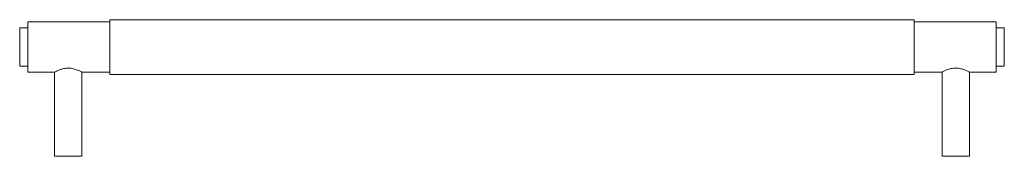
# Paper-space layout '_Bottom' of a CAD drawing. Header units: millimetres. Extents: x -180 to 180, y -40 to 10.
import ezdxf

# ---------------------------------------------------------------- set-up
doc = ezdxf.new("R2010")
doc.units = ezdxf.units.MM

psp = doc.layouts.new('_Bottom')

# ---------------------------------------------------------------- linework, layer by layer
at = {"color": 7, "linetype": 'Continuous', "lineweight": 15}
for p, q in [((-147, 9.2), (-177, 9.2)), ((-177, 9.2), (-177, -9.2)), ((147, 10), (-147, 10)), ((-147, 10), (-147, -10)), ((147, 10), (147, -10)), ((177, 9.2), (147, 9.2)), ((177, 9.2), (177, -9.2)), ((-177, 7), (-180, 7)), ((-180, 7), (-180, -7)), ((180, 7), (177, 7)), ((180, 7), (180, -7)), ((-180, -7), (-177, -7)), ((177, -7), (180, -7)), ((-177, -9.2), (-167.25, -9.2)), ((-167.25, -9.2), (-167.25, -40)), ((-157.3, -9.2), (-147, -9.2)), ((-157.25, -40), (-157.25, -9.17)), ((-147, -10), (147, -10)), ((147, -9.2), (157.3, -9.2)), ((157.25, -9.17), (157.25, -40)), ((167.25, -9.2), (177, -9.2)), ((167.25, -40), (167.25, -9.2)), ((-167.25, -40), (-157.25, -40)), ((167.25, -40), (157.25, -40))]:
    psp.add_line(p, q, dxfattribs=at)
for points, knots in [([(-157.3, -9.17), (-157.28, -9.18), (-157.21, -9.22), (-157.56, -9.03), (-158.31, -8.66), (-159.53, -8.15), (-161.11, -7.74), (-162.78, -7.69), (-164.26, -7.94), (-165.56, -8.38), (-166.63, -8.87), (-167.18, -9.16), (-167.23, -9.19), (-167.25, -9.2)], [0, 0, 0, 0, 0.024909, 0.118247, 0.213849, 0.320047, 0.433878, 0.53646, 0.625803, 0.720833, 0.830299, 0.942865, 1, 1, 1, 1]), ([(167.25, -9.2), (167.2, -9.17), (167.11, -9.12), (166.37, -8.74), (165.24, -8.25), (163.72, -7.8), (162.04, -7.67), (160.52, -7.88), (159.18, -8.28), (158.06, -8.77), (157.34, -9.15), (157.31, -9.17), (157.3, -9.17)], [0, 0, 0, 0, 0.097357, 0.194459, 0.298201, 0.41174, 0.517924, 0.608531, 0.701237, 0.808177, 0.921811, 1, 1, 1, 1])]:
    psp.add_open_spline(points, degree=3, knots=knots, dxfattribs=at)

doc.saveas('drawing.dxf')
